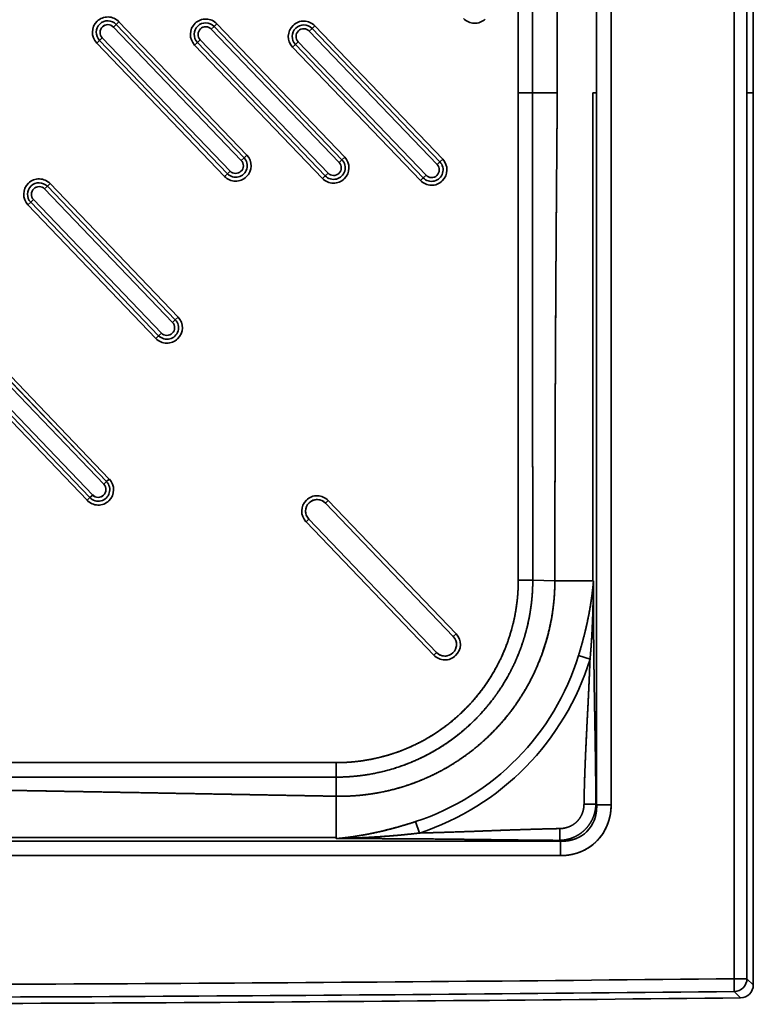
# Model space of a CAD drawing. Extents: x 92 to 1722, y -78 to 1466.
# Tile 8 of 14: x 811 to 1097, y 17 to 401. Entities that reach past the tile are written whole.
import ezdxf

# ---------------------------------------------------------------- set-up
doc = ezdxf.new("R2010")
doc.units = 0
doc.layers.get('0').update_dxf_attribs({"lineweight": 13})

# ---------------------------------------------------------------- blocks, each defined once
blk = doc.blocks.new('BLOCK87')
at = {"color": 7, "lineweight": 35}
for p, q in [((495.13, 795), (495.13, 4.87)), ((495.13, 4.87), (495.13, 795)), ((447.2, 72.53), (447.2, 727.47)), ((447.2, 727.47), (447.2, 72.53)), ((410.97, 350), (410.97, 450)), ((410.97, 450), (410.97, 350)), ((416.61, 350), (416.61, 450)), ((416.61, 450), (416.61, 350)), ((426.23, 350), (426.23, 450)), ((426.23, 450), (426.23, 350)), ((441.56, 450), (441.56, 350)), ((441.56, 350), (441.56, 450)), ((500.13, 450), (500.13, 350)), ((500.13, 350), (500.13, 450)), ((502.62, 450), (502.62, 350)), ((304.12, 324.67), (254.28, 376.64)), ((254.28, 376.64), (304.12, 324.67)), ((255.37, 377.68), (305.2, 325.71)), ((305.2, 325.71), (255.37, 377.68)), ((293.54, 376.88), (343.38, 324.91)), ((343.38, 324.91), (293.54, 376.88)), ((331.72, 376.08), (381.55, 324.11)), ((381.55, 324.11), (331.72, 376.08)), ((303.03, 323.63), (253.2, 375.6)), ((253.2, 375.6), (303.03, 323.63)), ((341.21, 322.83), (291.38, 374.8)), ((291.38, 374.8), (341.21, 322.83)), ((342.29, 323.87), (292.46, 375.84)), ((292.46, 375.84), (342.29, 323.87)), ((379.39, 322.03), (329.55, 374)), ((329.55, 374), (379.39, 322.03)), ((380.47, 323.07), (330.63, 375.04)), ((330.63, 375.04), (380.47, 323.07)), ((296.54, 317.4), (246.7, 369.37)), ((246.7, 369.37), (296.54, 317.4)), ((247.79, 370.41), (297.62, 318.44)), ((297.62, 318.44), (247.79, 370.41)), ((248.87, 371.45), (298.7, 319.48)), ((298.7, 319.48), (248.87, 371.45)), ((334.71, 316.6), (284.88, 368.57)), ((284.88, 368.57), (334.71, 316.6)), ((285.96, 369.61), (335.8, 317.64)), ((335.8, 317.64), (285.96, 369.61)), ((287.04, 370.65), (336.88, 318.68)), ((336.88, 318.68), (287.04, 370.65)), ((324.14, 368.81), (373.97, 316.84)), ((373.97, 316.84), (324.14, 368.81)), ((325.22, 369.85), (375.05, 317.88)), ((375.05, 317.88), (325.22, 369.85)), ((372.89, 315.8), (323.06, 367.77)), ((323.06, 367.77), (372.89, 315.8)), ((440.09, 350), (440.09, 159.91)), ((440.09, 159.91), (440.09, 350)), ((441.56, 350), (441.56, 72.53)), ((441.56, 72.53), (441.56, 350)), ((500.13, 350), (500.13, 4.87)), ((500.13, 4.87), (500.13, 350)), ((502.62, 2.41), (502.62, 350)), ((228.58, 314.58), (278.42, 262.62)), ((278.42, 262.62), (228.58, 314.58)), ((276.25, 260.54), (226.42, 312.51)), ((226.42, 312.51), (276.25, 260.54)), ((277.33, 261.58), (227.5, 313.54)), ((227.5, 313.54), (277.33, 261.58)), ((221, 307.32), (270.84, 255.35)), ((270.84, 255.35), (221, 307.32)), ((222.09, 308.35), (271.92, 256.39)), ((271.92, 256.39), (222.09, 308.35)), ((269.76, 254.31), (219.92, 306.28)), ((219.92, 306.28), (269.76, 254.31)), ((249.47, 197.45), (199.63, 249.41)), ((199.63, 249.41), (249.47, 197.45)), ((250.55, 198.49), (200.72, 250.45)), ((200.72, 250.45), (250.55, 198.49)), ((201.8, 251.49), (251.63, 199.52)), ((251.63, 199.52), (201.8, 251.49)), ((242.97, 191.22), (193.14, 243.18)), ((193.14, 243.18), (242.97, 191.22)), ((194.22, 244.22), (244.06, 192.26)), ((244.06, 192.26), (194.22, 244.22)), ((195.3, 245.26), (245.14, 193.29)), ((245.14, 193.29), (195.3, 245.26)), ((385.69, 138.16), (335.86, 190.12)), ((335.86, 190.12), (385.69, 138.16)), ((336.94, 191.16), (386.77, 139.2)), ((386.77, 139.2), (336.94, 191.16)), ((378.11, 130.89), (328.28, 182.86)), ((328.28, 182.86), (378.11, 130.89)), ((329.36, 183.89), (379.19, 131.93)), ((329.36, 183.89), (379.19, 131.93)), ((379.19, 131.93), (329.36, 183.89)), ((340.09, 89.03), (81.12, 89.03)), ((340.09, 89.03), (81.12, 89.03)), ((81.12, 83.39), (340.09, 83.39)), ((340.09, 83.39), (81.12, 83.39)), ((50, 59.91), (340.09, 59.91)), ((340.09, 59.91), (50, 59.91)), ((50, 58.44), (427.47, 58.44)), ((427.47, 58.44), (50, 58.44)), ((-427.47, 52.8), (427.47, 52.8)), ((427.47, 52.8), (-427.47, 52.8))]:
    blk.add_line(p, q, dxfattribs=at)
at = {"color": 7, "lineweight": 35, "ltscale": 0.0375}
for p, q in [((254.28, 376.64), (253.2, 375.6)), ((254.28, 376.64), (253.2, 375.6)), ((254.28, 376.64), (255.37, 377.68)), ((255.37, 377.68), (254.28, 376.64)), ((292.46, 375.84), (293.54, 376.88)), ((293.54, 376.88), (292.46, 375.84)), ((330.63, 375.04), (331.72, 376.08)), ((331.72, 376.08), (330.63, 375.04)), ((292.46, 375.84), (291.38, 374.8)), ((292.46, 375.84), (291.38, 374.8)), ((330.63, 375.04), (329.55, 374)), ((330.63, 375.04), (329.55, 374)), ((246.7, 369.37), (247.79, 370.41)), ((247.79, 370.41), (246.7, 369.37)), ((248.87, 371.45), (247.79, 370.41)), ((248.87, 371.45), (247.79, 370.41)), ((284.88, 368.57), (285.96, 369.61)), ((285.96, 369.61), (284.88, 368.57)), ((287.04, 370.65), (285.96, 369.61)), ((287.04, 370.65), (285.96, 369.61)), ((323.06, 367.77), (324.14, 368.81)), ((324.14, 368.81), (323.06, 367.77)), ((325.22, 369.85), (324.14, 368.81)), ((325.22, 369.85), (324.14, 368.81)), ((303.03, 323.63), (304.12, 324.67)), ((303.03, 323.63), (304.12, 324.67)), ((305.2, 325.71), (304.12, 324.67)), ((304.12, 324.67), (305.2, 325.71)), ((341.21, 322.83), (342.29, 323.87)), ((341.21, 322.83), (342.29, 323.87)), ((343.38, 324.91), (342.29, 323.87)), ((342.29, 323.87), (343.38, 324.91)), ((379.39, 322.03), (380.47, 323.07)), ((379.39, 322.03), (380.47, 323.07)), ((381.55, 324.11), (380.47, 323.07)), ((380.47, 323.07), (381.55, 324.11)), ((296.54, 317.4), (297.62, 318.44)), ((297.62, 318.44), (296.54, 317.4)), ((297.62, 318.44), (298.7, 319.48)), ((297.62, 318.44), (298.7, 319.48)), ((335.8, 317.64), (336.88, 318.68)), ((335.8, 317.64), (336.88, 318.68)), ((227.5, 313.54), (228.58, 314.58)), ((228.58, 314.58), (227.5, 313.54)), ((334.71, 316.6), (335.8, 317.64)), ((335.8, 317.64), (334.71, 316.6)), ((372.89, 315.8), (373.97, 316.84)), ((373.97, 316.84), (372.89, 315.8)), ((373.97, 316.84), (375.05, 317.88)), ((373.97, 316.84), (375.05, 317.88)), ((227.5, 313.54), (226.42, 312.51)), ((227.5, 313.54), (226.42, 312.51)), ((219.92, 306.28), (221, 307.32)), ((221, 307.32), (219.92, 306.28)), ((222.09, 308.35), (221, 307.32)), ((222.09, 308.35), (221, 307.32)), ((276.25, 260.54), (277.33, 261.58)), ((276.25, 260.54), (277.33, 261.58)), ((278.42, 262.62), (277.33, 261.58)), ((277.33, 261.58), (278.42, 262.62)), ((269.76, 254.31), (270.84, 255.35)), ((270.84, 255.35), (269.76, 254.31)), ((270.84, 255.35), (271.92, 256.39)), ((270.84, 255.35), (271.92, 256.39)), ((251.63, 199.52), (250.55, 198.49)), ((250.55, 198.49), (251.63, 199.52)), ((249.47, 197.45), (250.55, 198.49)), ((249.47, 197.45), (250.55, 198.49)), ((242.97, 191.22), (244.06, 192.26)), ((244.06, 192.26), (242.97, 191.22)), ((244.06, 192.26), (245.14, 193.29)), ((244.06, 192.26), (245.14, 193.29)), ((335.86, 190.12), (336.94, 191.16)), ((336.94, 191.16), (335.86, 190.12)), ((328.28, 182.86), (329.36, 183.89)), ((329.36, 183.89), (328.28, 182.86)), ((386.77, 139.2), (385.69, 138.16)), ((385.69, 138.16), (386.77, 139.2)), ((378.11, 130.89), (379.19, 131.93)), ((379.19, 131.93), (378.11, 130.89))]:
    blk.add_line(p, q, dxfattribs=at)
at = {"color": 7, "lineweight": 35, "ltscale": 0.140954}
for p, q in [((416.61, 350), (410.97, 350)), ((416.61, 350), (410.97, 350)), ((340.09, 83.39), (340.09, 89.03)), ((340.09, 83.39), (340.09, 89.03)), ((441.56, 72.53), (447.2, 72.53)), ((441.56, 72.53), (447.2, 72.53)), ((427.47, 52.8), (427.47, 58.44)), ((427.47, 58.44), (427.47, 52.8))]:
    blk.add_line(p, q, dxfattribs=at)
at = {"color": 7, "lineweight": 35, "ltscale": 0.240528}
for p, q in [((426.23, 350), (416.61, 350)), ((416.61, 350), (426.23, 350))]:
    blk.add_line(p, q, dxfattribs=at)
at = {"color": 7, "lineweight": 35, "ltscale": 0.036871}
for p, q in [((441.56, 350), (440.09, 350)), ((440.09, 350), (441.56, 350))]:
    blk.add_line(p, q, dxfattribs=at)
at = {"color": 7, "lineweight": 35, "ltscale": 0.062277}
blk.add_line((502.62, 350), (500.13, 350), dxfattribs=at)
blk.add_line((502.62, 350), (500.13, 350), dxfattribs=at)
at = {"color": 7, "lineweight": 35, "ltscale": 0.000528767}
blk.add_line((329.35, 183.91), (329.36, 183.89), dxfattribs=at)
at = {"color": 7, "lineweight": 35, "ltscale": 0.141042}
blk.add_line((416.66, 160.14), (411.02, 160.13), dxfattribs=at)
blk.add_line((416.66, 160.14), (411.02, 160.13), dxfattribs=at)
at = {"color": 7, "lineweight": 35, "ltscale": 0.215272}
blk.add_line((416.66, 160.14), (425.27, 159.91), dxfattribs=at)
blk.add_line((416.66, 160.14), (425.27, 159.91), dxfattribs=at)
at = {"color": 7, "lineweight": 35, "ltscale": 0.370471}
for p, q in [((440.09, 159.91), (425.27, 159.91)), ((425.27, 159.91), (440.09, 159.91))]:
    blk.add_line(p, q, dxfattribs=at)
at = {"color": 7, "lineweight": 35, "ltscale": 0.005987}
for p, q in [((440.33, 159.91), (440.09, 159.91)), ((440.09, 159.91), (440.33, 159.91))]:
    blk.add_line(p, q, dxfattribs=at)
at = {"color": 7, "lineweight": 35, "ltscale": 0.000506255}
blk.add_line((379.19, 131.93), (379.21, 131.91), dxfattribs=at)
at = {"color": 7, "lineweight": 35, "ltscale": 0.117461}
for p, q in [((438.97, 129.33), (434.48, 130.71)), ((438.97, 129.33), (434.48, 130.71)), ((372.48, 61.61), (371.01, 66.07)), ((372.48, 61.61), (371.01, 66.07))]:
    blk.add_line(p, q, dxfattribs=at)
at = {"color": 7, "lineweight": 35, "ltscale": 0.186301}
blk.add_line((340.09, 83.39), (340.09, 75.94), dxfattribs=at)
blk.add_line((340.09, 83.39), (340.09, 75.94), dxfattribs=at)
at = {"color": 7, "lineweight": 35, "ltscale": 0.400604}
blk.add_line((340.09, 75.94), (340.09, 59.91), dxfattribs=at)
blk.add_line((340.09, 75.94), (340.09, 59.91), dxfattribs=at)
at = {"color": 7, "lineweight": 35, "ltscale": 0.115957}
blk.add_line((441.27, 72.83), (436.63, 72.83), dxfattribs=at)
blk.add_line((441.27, 72.83), (436.63, 72.83), dxfattribs=at)
at = {"color": 7, "lineweight": 35, "ltscale": 0.010351}
blk.add_line((441.27, 72.83), (441.56, 72.53), dxfattribs=at)
blk.add_line((441.27, 72.83), (441.56, 72.53), dxfattribs=at)
at = {"color": 7, "lineweight": 35, "ltscale": 0.114678}
blk.add_line((427.16, 58.74), (427.16, 63.33), dxfattribs=at)
blk.add_line((427.16, 58.74), (427.16, 63.33), dxfattribs=at)
at = {"color": 7, "lineweight": 35, "ltscale": 0.011974}
for p, q in [((340.09, 59.43), (340.09, 59.91)), ((340.09, 59.91), (340.09, 59.43))]:
    blk.add_line(p, q, dxfattribs=at)
at = {"color": 7, "lineweight": 35, "ltscale": 0.010812}
for p, q in [((427.16, 58.74), (427.47, 58.44)), ((427.47, 58.44), (427.16, 58.74))]:
    blk.add_line(p, q, dxfattribs=at)
at = {"color": 7, "lineweight": 35, "ltscale": 0.124957}
for q in [(500.13, 4.87), (500.13, 4.87), (495.19, -0.13)]:
    blk.add_line((495.13, 4.87), q, dxfattribs=at)
at = {"color": 7, "lineweight": 35, "ltscale": 0.124958}
blk.add_line((495.19, -0.13), (495.13, 4.87), dxfattribs=at)
at = {"color": 7, "lineweight": 35, "ltscale": 0.087581}
blk.add_line((502.62, 2.41), (500.13, 4.87), dxfattribs=at)
blk.add_line((502.62, 2.41), (500.13, 4.87), dxfattribs=at)
at = {"color": 7, "lineweight": 35, "ltscale": 0.087587}
for p, q in [((495.19, -0.13), (497.68, -2.59)), ((497.68, -2.59), (495.19, -0.13))]:
    blk.add_line(p, q, dxfattribs=at)
at = {"color": 7, "lineweight": 35}
for centre, radius, start, end in [((251.03, 373.52), 6, 133.8, 223.8), ((251.03, 373.52), 6, 133.8, 223.8), ((251.03, 373.52), 4.5, 43.8, 223.8), ((251.03, 373.52), 4.5, 43.8, 223.8), ((251.03, 373.52), 6, 43.8, 133.8), ((251.03, 373.52), 6, 43.8, 133.8), ((251.03, 373.52), 3, 43.8, 133.8), ((251.03, 373.52), 3, 43.8037, 133.7964), ((289.21, 372.72), 6, 133.8, 223.8), ((289.21, 372.72), 6, 133.8, 223.8), ((289.21, 372.72), 4.5, 43.8, 223.8), ((289.21, 372.72), 4.5, 43.8, 223.8), ((289.21, 372.72), 6, 43.8, 133.8), ((289.21, 372.72), 6, 43.8, 133.8), ((327.39, 371.92), 6, 133.8, 223.8), ((327.39, 371.92), 6, 133.8, 223.8), ((327.39, 371.92), 4.5, 43.8, 223.8), ((327.39, 371.92), 4.5, 43.8, 223.8), ((327.39, 371.92), 6, 43.8, 133.8), ((327.39, 371.92), 6, 43.8, 133.8), ((394, 383.05), 6, 223.8, 313.8), ((394, 383.05), 6, 223.8, 313.8), ((251.03, 373.52), 3, 133.8, 223.8), ((251.04, 373.52), 3, 133.8036, 223.7964), ((289.21, 372.72), 3, 133.8, 223.8), ((289.21, 372.72), 3, 133.8037, 223.7964), ((289.21, 372.72), 3, 43.8, 133.8), ((289.21, 372.72), 3, 43.8036, 133.7964), ((327.39, 371.92), 3, 133.8, 223.8), ((327.39, 371.92), 3, 133.8037, 223.7964), ((327.39, 371.92), 3, 43.8, 133.8), ((327.39, 371.92), 3, 43.8037, 133.7964), ((300.87, 321.56), 4.5, 223.8, 43.8), ((300.87, 321.56), 4.5, 223.8, 43.8), ((300.87, 321.56), 3, 313.8, 43.8), ((300.87, 321.56), 3, 313.8036, 43.7964), ((300.87, 321.56), 6, 313.8, 43.8), ((300.87, 321.56), 6, 313.8, 403.8), ((339.04, 320.76), 4.5, 223.8, 43.8), ((339.04, 320.76), 4.5, 223.8, 43.8), ((339.04, 320.76), 3, 313.8, 43.8), ((339.04, 320.76), 3, 313.8036, 43.7964), ((339.04, 320.76), 6, 313.8, 43.8), ((339.04, 320.76), 6, 313.8, 403.8), ((377.22, 319.96), 4.5, 223.8, 43.8), ((377.22, 319.96), 4.5, 223.8, 43.8), ((377.22, 319.96), 6, 313.8, 43.8), ((377.22, 319.96), 6, 313.8, 403.8), ((300.87, 321.56), 3, 223.8, 313.8), ((300.87, 321.56), 3, 223.8037, 313.7964), ((339.04, 320.76), 3, 223.8, 313.8), ((339.04, 320.76), 3, 223.8036, 313.7964), ((377.22, 319.96), 3, 313.8, 43.8), ((377.22, 319.96), 3, 313.8036, 43.7964), ((224.25, 310.43), 6, 133.8, 223.8), ((224.25, 310.43), 6, 133.8, 223.8), ((224.25, 310.43), 4.5, 43.8, 223.8), ((224.25, 310.43), 4.5, 43.8, 223.8), ((224.25, 310.43), 6, 43.8, 133.8), ((224.25, 310.43), 6, 43.8, 133.8), ((300.87, 321.56), 6, 223.8, 313.8), ((300.87, 321.56), 6, 223.8, 313.8), ((339.04, 320.76), 6, 223.8, 313.8), ((339.04, 320.76), 6, 223.8, 313.8), ((377.22, 319.96), 6, 223.8, 313.8), ((377.22, 319.96), 6, 223.8, 313.8), ((377.22, 319.96), 3, 223.8, 313.8), ((377.22, 319.96), 3, 223.8036, 313.7964), ((224.25, 310.43), 3, 133.8, 223.8), ((224.25, 310.43), 3, 133.8036, 223.7964), ((224.25, 310.43), 3, 43.8, 133.8), ((224.25, 310.43), 3, 43.8036, 133.7964), ((274.09, 258.46), 4.5, 223.8, 43.8), ((274.09, 258.46), 4.5, 223.8, 43.8), ((274.09, 258.46), 6, 313.8, 43.8), ((274.09, 258.46), 6, 313.8, 403.8), ((274.09, 258.46), 3, 313.8, 43.8), ((274.09, 258.46), 3, 313.8037, 43.7964), ((274.09, 258.46), 6, 223.8, 313.8), ((274.09, 258.46), 6, 223.8, 313.8), ((274.09, 258.46), 3, 223.8, 313.8), ((274.09, 258.46), 3, 223.8036, 313.7964), ((247.3, 195.37), 6, 313.8, 43.8), ((247.3, 195.37), 6, 313.8, 403.8), ((247.3, 195.37), 4.5, 223.8, 43.8), ((247.3, 195.37), 4.5, 223.8, 43.8), ((247.3, 195.37), 3, 313.8, 43.8), ((247.3, 195.37), 3, 313.8036, 43.7964), ((247.3, 195.37), 3, 223.8, 313.8), ((247.3, 195.37), 3, 223.8036, 313.7964), ((332.61, 187.01), 6, 43.8, 133.8), ((332.61, 187.01), 6, 43.8, 133.8), ((247.3, 195.37), 6, 223.8, 313.8), ((247.3, 195.37), 6, 223.8, 313.8), ((332.61, 187.01), 6, 133.8, 223.8), ((332.61, 187.01), 6, 133.8, 223.8), ((332.61, 187.01), 4.5, 133.8, 223.8), ((332.61, 187.01), 4.5, 133.8037, 223.7964), ((332.61, 187.01), 4.5, 165.1232, 192.3932), ((332.61, 187.01), 4.5, 43.8, 133.8), ((332.61, 187.01), 4.5, 43.8037, 133.7964), ((332.61, 187.01), 4.5, 75.2582, 102.2529), ((382.44, 135.04), 4.5, 313.8, 403.8), ((382.44, 135.04), 4.5, 313.8037, 43.7964), ((382.44, 135.04), 6, 313.8, 43.8), ((382.44, 135.04), 6, 313.8, 403.8), ((382.44, 135.04), 4.5, 345.2195, 12.226), ((340.09, 159.91), 98.81, 288.2399, 342.8106), ((340.09, 159.91), 98.81, 288.24, 342.8106), ((382.44, 135.04), 6, 223.8, 313.8), ((382.44, 135.04), 6, 223.8, 313.8), ((382.44, 135.04), 4.5, 223.8, 313.8), ((382.44, 135.04), 4.5, 223.8037, 313.7964), ((382.44, 135.04), 4.5, 255.0963, 282.357), ((340.09, 159.91), 103.51, 288.24, 342.8105), ((340.09, 159.91), 103.51, 288.2399, 342.8107), ((50, 39627.2), 39624.83, 270, 270.643651), ((50, 39627.29), 39624.92, 270.000001, 270.64365), ((495.13, 4.88), 5, 270.6914, 359.9525), ((495.13, 4.88), 5, 270.6911, 359.9525), ((497.62, 2.41), 5, 270.6386, 0.0086), ((50, 39627.34), 39629.96, 270.000001, 270.64365), ((50, 39627.3), 39629.92, 270.000001, 270.64365), ((50, 39627.36), 39632.48, 270.000001, 270.647211)]:
    blk.add_arc(centre, radius, start, end, dxfattribs=at)
for major_axis, ratio, start_param, end_param in [((12.93, -12.93), 0.820392, 5.556412, 7.009958), ((16.7, -16.7), 0.889125, 5.556411, 7.009956)]:
    blk.add_ellipse((424.85, 75.15), major_axis=major_axis, ratio=ratio, start_param=start_param, end_param=end_param, dxfattribs=at)
for points, knots in [([(410.97, 350), (410.97, 331.7), (410.97, 313.39), (410.97, 295.09), (410.97, 276.5), (410.97, 257.91), (410.97, 257.63), (410.97, 257.07), (410.97, 256.5), (410.97, 256.22), (410.97, 255.02), (410.97, 253.83), (410.97, 252.93), (410.97, 250.91), (410.97, 248.9), (410.97, 247.8), (410.97, 246.27), (410.97, 244.72), (410.97, 244.38), (410.97, 240.08), (410.97, 235.77), (410.97, 231.87), (410.97, 227.71), (410.98, 223.55), (410.98, 223.34), (410.98, 222.61), (410.98, 221.9), (410.98, 221.46), (410.98, 220.63), (410.98, 219.81), (410.98, 219.42), (410.98, 218.72), (410.98, 218.01), (410.98, 217.74), (410.98, 212.67), (410.98, 207.6), (410.98, 203), (410.99, 196.59), (410.99, 190.16), (410.99, 188.27), (410.99, 186.5), (410.99, 184.74), (410.99, 184.67), (410.99, 184.51), (410.99, 184.35), (410.99, 184.27), (410.99, 183.96), (410.99, 183.64), (410.99, 183.39), (410.99, 182.99), (411, 182.6), (411, 182.45), (411, 182.25), (411, 182.06), (411, 182.01), (411, 181.91), (411, 181.81), (411, 181.76), (411, 181.61), (411, 181.46), (411, 181.36), (411, 177.38), (411.01, 173.38), (411.02, 169.22), (411.02, 165.04), (411.02, 160.91), (411.02, 160.7), (411.02, 160.42), (411.02, 160.13)], [0, 0, 0, 0, 0, 0, 129.358479, 129.358479, 129.358479, 131.348651, 131.348651, 131.348651, 133.338822, 133.338822, 133.338822, 139.848414, 139.848414, 139.848414, 147.98124, 147.98124, 147.98124, 150.815025, 150.815025, 150.815025, 178.388296, 178.388296, 178.388296, 180.221511, 180.221511, 180.221511, 183.56183, 183.56183, 183.56183, 186.425448, 186.425448, 186.425448, 188.6872, 188.6872, 188.6872, 222.233607, 222.233607, 222.233607, 234.171141, 234.171141, 234.171141, 234.713506, 234.713506, 234.713506, 235.239239, 235.239239, 235.239239, 236.700317, 236.700317, 236.700317, 237.677765, 237.677765, 237.677765, 238.028813, 238.028813, 238.028813, 238.379862, 238.379862, 238.379862, 239.08195, 239.08195, 239.08195, 266.437746, 266.437746, 266.437746, 268.458927, 268.458927, 268.458927, 268.458927, 268.458927, 268.458927]), ([(410.97, 350), (410.97, 331.62), (410.97, 313.24), (410.97, 294.85), (410.97, 276.25), (410.97, 257.64), (410.97, 257.42), (410.97, 256.09), (410.97, 254.76), (410.97, 253.67), (410.97, 251.72), (410.97, 249.79), (410.97, 248.92), (410.97, 247.16), (410.97, 245.36), (410.97, 244.62), (410.97, 240.11), (410.97, 235.59), (410.97, 232), (410.97, 228.24), (410.98, 224.47), (410.98, 224.08), (410.98, 223.68), (410.98, 223.28), (410.98, 223.06), (410.98, 222.4), (410.98, 221.76), (410.98, 221.34), (410.98, 220.51), (410.98, 219.67), (410.98, 219.26), (410.98, 218.61), (410.98, 217.95), (410.98, 217.73), (410.98, 217.29), (410.98, 216.84), (410.98, 216.62), (410.98, 214.63), (410.98, 212.64), (410.98, 210.87), (410.98, 205.52), (410.98, 200.18), (410.99, 196.7), (410.99, 192.19), (410.99, 187.68), (410.99, 186.76), (410.99, 185.61), (410.99, 184.45), (410.99, 184.24), (410.99, 183.72), (410.99, 183.18), (410.99, 182.89), (411, 182.38), (411, 181.92), (411, 181.69), (411, 181.24), (411, 180.78), (411, 180.55), (411, 176.59), (411.01, 172.62), (411.02, 168.88), (411.02, 164.88), (411.02, 160.93), (411.02, 160.66), (411.02, 160.4), (411.02, 160.13)], [0, 0, 0, 0, 0, 0, 129.908147, 129.908147, 129.908147, 131.475068, 131.475068, 131.475068, 139.309535, 139.309535, 139.309535, 145.577362, 145.577362, 145.577362, 152.106452, 152.106452, 152.106452, 177.463945, 177.463945, 177.463945, 178.731944, 178.731944, 178.731944, 180.297348, 180.297348, 180.297348, 183.435783, 183.435783, 183.435783, 186.573526, 186.573526, 186.573526, 188.138906, 188.138906, 188.138906, 189.704286, 189.704286, 189.704286, 202.224853, 202.224853, 202.224853, 227.649647, 227.649647, 227.649647, 234.11638, 234.11638, 234.11638, 235.805287, 235.805287, 235.805287, 237.398185, 237.398185, 237.398185, 239.01706, 239.01706, 239.01706, 240.635934, 240.635934, 240.635934, 266.866357, 266.866357, 266.866357, 268.759899, 268.759899, 268.759899, 268.759899, 268.759899, 268.759899]), ([(416.66, 160.14), (416.66, 160.85), (416.66, 161.57), (416.66, 162.29), (416.66, 164.09), (416.66, 165.91), (416.66, 167), (416.65, 170.61), (416.65, 174.22), (416.64, 176.87), (416.64, 179.42), (416.64, 181.97), (416.64, 182.02), (416.64, 182.25), (416.64, 182.49), (416.64, 182.69), (416.63, 183.11), (416.63, 183.55), (416.63, 183.8), (416.63, 184.12), (416.63, 184.43), (416.63, 184.51), (416.63, 184.63), (416.63, 184.75), (416.63, 184.79), (416.63, 186.72), (416.63, 188.64), (416.63, 190.02), (416.63, 196.44), (416.62, 202.83), (416.62, 207.27), (416.62, 212.05), (416.62, 216.83), (416.62, 217.08), (416.62, 217.58), (416.62, 218.08), (416.62, 218.33), (416.61, 219.09), (416.61, 219.83), (416.61, 220.3), (416.61, 221.27), (416.61, 222.26), (416.61, 222.76), (416.61, 223.4), (416.61, 224.05), (416.61, 224.18), (416.61, 227.98), (416.61, 231.79), (416.61, 235.46), (416.61, 239.35), (416.61, 243.25), (416.61, 243.48), (416.61, 243.94), (416.61, 244.39), (416.61, 244.62), (416.61, 245.66), (416.61, 246.69), (416.61, 247.49), (416.61, 249.75), (416.61, 251.98), (416.61, 253.39), (416.61, 255.25), (416.61, 257.13), (416.61, 257.62), (416.61, 276.32), (416.61, 295.02), (416.61, 313.35), (416.61, 331.68), (416.61, 350)], [0, 0, 0, 0, 0, 0, 5.116885, 5.116885, 5.116885, 12.792413, 12.792413, 12.792413, 30.37101, 30.37101, 30.37101, 30.766004, 30.766004, 30.766004, 31.976858, 31.976858, 31.976858, 33.427022, 33.427022, 33.427022, 33.976358, 33.976358, 33.976358, 34.251027, 34.251027, 34.251027, 47.59681, 47.59681, 47.59681, 79.635117, 79.635117, 79.635117, 81.404395, 81.404395, 81.404395, 83.173672, 83.173672, 83.173672, 86.876503, 86.876503, 86.876503, 90.478743, 90.478743, 90.478743, 91.434891, 91.434891, 91.434891, 117.358327, 117.358327, 117.358327, 118.971009, 118.971009, 118.971009, 120.58369, 120.58369, 120.58369, 126.318083, 126.318083, 126.318083, 136.917148, 136.917148, 136.917148, 139.563772, 139.563772, 139.563772, 269.063711, 269.063711, 269.063711, 269.063711, 269.063711, 269.063711]), ([(416.61, 350), (416.61, 331.7), (416.61, 313.39), (416.61, 295.09), (416.61, 276.5), (416.61, 257.91), (416.61, 257.63), (416.61, 257.07), (416.61, 256.5), (416.61, 256.22), (416.61, 255.02), (416.61, 253.83), (416.61, 252.93), (416.61, 250.91), (416.61, 248.9), (416.61, 247.8), (416.61, 246.27), (416.61, 244.72), (416.61, 244.38), (416.61, 240.08), (416.61, 235.77), (416.61, 231.87), (416.61, 227.71), (416.61, 223.55), (416.61, 223.33), (416.61, 222.61), (416.61, 221.9), (416.61, 221.46), (416.61, 220.64), (416.61, 219.81), (416.61, 219.43), (416.61, 218.73), (416.62, 218.01), (416.62, 217.74), (416.62, 217.11), (416.62, 216.48), (416.62, 216.17), (416.62, 211.41), (416.62, 206.67), (416.62, 202.35), (416.63, 196.28), (416.63, 190.19), (416.63, 188.34), (416.63, 186.64), (416.63, 184.95), (416.63, 184.91), (416.63, 184.66), (416.63, 184.42), (416.63, 184.18), (416.63, 183.79), (416.63, 183.4), (416.63, 183.23), (416.63, 182.91), (416.64, 182.59), (416.64, 182.44), (416.64, 182.24), (416.64, 182.05), (416.64, 182), (416.64, 179.41), (416.64, 176.83), (416.65, 174.16), (416.66, 170.09), (416.66, 166.03), (416.66, 164.52), (416.66, 162.72), (416.66, 160.93), (416.66, 160.74), (416.66, 160.44), (416.66, 160.14)], [0, 0, 0, 0, 0, 0, 129.35858, 129.35858, 129.35858, 131.348746, 131.348746, 131.348746, 133.338912, 133.338912, 133.338912, 139.84724, 139.84724, 139.84724, 147.980921, 147.980921, 147.980921, 150.816416, 150.816416, 150.816416, 178.396792, 178.396792, 178.396792, 180.229137, 180.229137, 180.229137, 183.552582, 183.552582, 183.552582, 186.413787, 186.413787, 186.413787, 188.679654, 188.679654, 188.679654, 190.875889, 190.875889, 190.875889, 222.282636, 222.282636, 222.282636, 233.939735, 233.939735, 233.939735, 234.234806, 234.234806, 234.234806, 235.667623, 235.667623, 235.667623, 236.660793, 236.660793, 236.660793, 237.648133, 237.648133, 237.648133, 237.997957, 237.997957, 237.997957, 255.875691, 255.875691, 255.875691, 266.435073, 266.435073, 266.435073, 268.594799, 268.594799, 268.594799, 268.594799, 268.594799, 268.594799]), ([(425.27, 159.91), (425.28, 180.12), (425.31, 200.31), (425.38, 220.44), (425.54, 258.84), (425.79, 296.6), (425.92, 314.57), (426.07, 332.37), (426.23, 350)], [0, 0, 0, 0, 0, 0, 139.681203, 139.681203, 139.681203, 268.86619, 268.86619, 268.86619, 268.86619, 268.86619, 268.86619]), ([(426.23, 350), (426.06, 331.05), (425.9, 312.09), (425.76, 293.13), (425.62, 270.34), (425.51, 247.55), (425.49, 243.93), (425.46, 238.2), (425.44, 232.47), (425.43, 230.58), (425.42, 226.79), (425.4, 223), (425.39, 221.1), (425.36, 212.47), (425.34, 203.85), (425.32, 197.15), (425.31, 190.01), (425.29, 182.87), (425.29, 182.44), (425.29, 179.06), (425.28, 175.66), (425.28, 172.49), (425.27, 168.12), (425.27, 163.8), (425.27, 162.5), (425.27, 161.21), (425.27, 159.91)], [0, 0, 0, 0, 0, 0, 134.134236, 134.134236, 134.134236, 161.269175, 161.269175, 161.269175, 174.682373, 174.682373, 174.682373, 188.095572, 188.095572, 188.095572, 235.734414, 235.734414, 235.734414, 238.711393, 238.711393, 238.711393, 259.69494, 259.69494, 259.69494, 268.77902, 268.77902, 268.77902, 268.77902, 268.77902, 268.77902]), ([(340.09, 83.39), (341.8, 83.39), (343.51, 83.44), (345.22, 83.53), (348.35, 83.79), (351.46, 84.22), (352.87, 84.44), (360.75, 85.89), (368.41, 88.36), (374.46, 91.06), (383.4, 96.28), (391.31, 102.88), (394.02, 105.43), (398.14, 109.82), (401.81, 114.58), (403.14, 116.45), (405.97, 120.75), (408.43, 125.27), (409.67, 127.84), (411.47, 132.05), (412.94, 136.37), (413.45, 138.01), (414.69, 142.42), (415.61, 146.91), (416.04, 149.74), (416.45, 153.52), (416.62, 157.33), (416.65, 158.27), (416.66, 159.2), (416.66, 160.14)], [0, 0, 0, 0, 0, 0, 11.922368, 11.922368, 11.922368, 21.893826, 21.893826, 21.893826, 67.765069, 67.765069, 67.765069, 93.759256, 93.759256, 93.759256, 109.767541, 109.767541, 109.767541, 129.714378, 129.714378, 129.714378, 141.737377, 141.737377, 141.737377, 161.864085, 161.864085, 161.864085, 168.347862, 168.347862, 168.347862, 168.347862, 168.347862, 168.347862]), ([(416.66, 160.14), (416.66, 157.56), (416.56, 155), (416.35, 152.46), (415.75, 147.65), (414.77, 142.92), (414.23, 140.69), (413.13, 136.82), (411.78, 133.03), (411.16, 131.43), (409.72, 128), (408.07, 124.67), (407.13, 122.9), (404.98, 119.19), (402.58, 115.64), (401.23, 113.8), (397.68, 109.31), (393.72, 105.17), (391.21, 102.81), (383.31, 96.2), (374.36, 90.97), (368.04, 88.18), (360.35, 85.77), (352.46, 84.38), (351.33, 84.21), (348.41, 83.81), (345.48, 83.55), (343.69, 83.44), (341.89, 83.39), (340.09, 83.39)], [0, 0, 0, 0, 0, 0, 17.780818, 17.780818, 17.780818, 33.832164, 33.832164, 33.832164, 45.831532, 45.831532, 45.831532, 59.742051, 59.742051, 59.742051, 75.667371, 75.667371, 75.667371, 99.589415, 99.589415, 99.589415, 147.286204, 147.286204, 147.286204, 155.233255, 155.233255, 155.233255, 167.725774, 167.725774, 167.725774, 167.725774, 167.725774, 167.725774]), ([(411.02, 160.13), (411.02, 157.66), (410.92, 155.2), (410.71, 152.77), (410.18, 148.7), (409.37, 144.69), (408.99, 143.08), (408.15, 139.87), (407.12, 136.72), (406.56, 135.16), (404.75, 130.54), (402.53, 126.1), (400.89, 123.23), (397.43, 117.92), (393.4, 113.04), (391.34, 110.8), (387.99, 107.52), (384.38, 104.53), (383.08, 103.52), (377.32, 99.28), (371.04, 95.78), (365.97, 93.57), (359.39, 91.44), (352.63, 90.13), (351.27, 89.89), (348.23, 89.45), (345.17, 89.18), (343.48, 89.08), (341.78, 89.03), (340.09, 89.03)], [0, 0, 0, 0, 0, 0, 17.72781, 17.72781, 17.72781, 29.762826, 29.762826, 29.762826, 41.795708, 41.795708, 41.795708, 65.669419, 65.669419, 65.669419, 87.608162, 87.608162, 87.608162, 99.561799, 99.561799, 99.561799, 139.312723, 139.312723, 139.312723, 149.250443, 149.250443, 149.250443, 161.491748, 161.491748, 161.491748, 161.491748, 161.491748, 161.491748]), ([(411.02, 160.13), (411.02, 157.63), (410.91, 155.15), (410.7, 152.69), (410.06, 147.79), (409, 142.95), (408.36, 140.54), (406.63, 135.03), (404.36, 129.7), (402.88, 126.75), (399.18, 120.3), (394.66, 114.39), (391.92, 111.29), (386.29, 105.8), (379.97, 101.13), (376.84, 99.12), (369.96, 95.33), (362.63, 92.51), (358.66, 91.32), (352.57, 89.95), (346.38, 89.26), (344.29, 89.1), (342.19, 89.03), (340.09, 89.03)], [0, 0, 0, 0, 0, 0, 17.515442, 17.515442, 17.515442, 35.166737, 35.166737, 35.166737, 58.492493, 58.492493, 58.492493, 87.724499, 87.724499, 87.724499, 113.969221, 113.969221, 113.969221, 143.110899, 143.110899, 143.110899, 157.924209, 157.924209, 157.924209, 157.924209, 157.924209, 157.924209]), ([(340.09, 75.94), (347.71, 75.82), (355.39, 76.57), (363.03, 78.21), (376.5, 82.8), (389.01, 90.33), (394.31, 94.26), (403.95, 103.02), (411.92, 113.78), (415.33, 119.46), (420.6, 130.6), (423.78, 142.71), (424.77, 148.39), (425.27, 154.15), (425.27, 159.91)], [0, 0, 0, 0, 0, 0, 64.304241, 64.304241, 64.304241, 115.724882, 115.724882, 115.724882, 164.41783, 164.41783, 164.41783, 205.391808, 205.391808, 205.391808, 205.391808, 205.391808, 205.391808]), ([(425.27, 159.91), (425.27, 154.53), (424.83, 149.17), (423.98, 143.83), (422.4, 137.39), (420.2, 131.14), (419.78, 130.02), (417.81, 125), (415.44, 120.15), (413.36, 116.49), (408.43, 108.96), (402.54, 102.15), (399.15, 98.75), (393.71, 94.02), (387.81, 89.91), (385.79, 88.62), (379.11, 84.63), (371.98, 81.44), (366.89, 79.64), (360.51, 77.94), (354.01, 76.87), (352.83, 76.7), (349.58, 76.29), (346.32, 76.03), (344.24, 75.94), (342.17, 75.9), (340.09, 75.94)], [0, 0, 0, 0, 0, 0, 36.092172, 36.092172, 36.092172, 44.070508, 44.070508, 44.070508, 72.000115, 72.000115, 72.000115, 103.930199, 103.930199, 103.930199, 119.889936, 119.889936, 119.889936, 155.78164, 155.78164, 155.78164, 163.756376, 163.756376, 163.756376, 177.60565, 177.60565, 177.60565, 177.60565, 177.60565, 177.60565]), ([(440.33, 159.91), (440.28, 159.33), (440.23, 158.74), (440.17, 158.16), (440.05, 157), (439.92, 155.85), (439.85, 155.29), (439.74, 154.41), (439.62, 153.53), (439.58, 153.24), (438.91, 148.5), (438.02, 143.79), (437, 139.39), (435.81, 135.03), (434.48, 130.71)], [0, 0, 0, 0, 0, 0, 4.211713, 4.211713, 4.211713, 8.417953, 8.417953, 8.417953, 10.53516, 10.53516, 10.53516, 42.456387, 42.456387, 42.456387, 42.456387, 42.456387, 42.456387]), ([(434.48, 130.71), (435.19, 133.02), (435.86, 135.34), (436.49, 137.67), (437.5, 141.76), (438.36, 145.88), (438.7, 147.64), (439.05, 149.7), (439.37, 151.77), (439.41, 152.07), (439.5, 152.66), (439.58, 153.25), (439.63, 153.54), (439.75, 154.43), (439.86, 155.31), (439.93, 155.89), (440.02, 156.75), (440.11, 157.61), (440.15, 157.92), (440.2, 158.48), (440.25, 159.05), (440.28, 159.34), (440.3, 159.62), (440.33, 159.91)], [0, 0, 0, 0, 0, 0, 17.0823, 17.0823, 17.0823, 29.857972, 29.857972, 29.857972, 31.982263, 31.982263, 31.982263, 34.106553, 34.106553, 34.106553, 38.362622, 38.362622, 38.362622, 40.38089, 40.38089, 40.38089, 42.450954, 42.450954, 42.450954, 42.450954, 42.450954, 42.450954]), ([(438.97, 129.33), (439.21, 131.76), (439.42, 134.2), (439.58, 136.64), (439.82, 140.93), (439.99, 145.23), (440.05, 147.07), (440.11, 149.22), (440.17, 151.38), (440.17, 151.69), (440.19, 152.3), (440.2, 152.92), (440.21, 153.23), (440.23, 154.15), (440.25, 155.08), (440.26, 155.68), (440.28, 156.58), (440.29, 157.47), (440.3, 157.83), (440.31, 158.42), (440.32, 159), (440.32, 159.31), (440.32, 159.61), (440.33, 159.91)], [0, 0, 0, 0, 0, 0, 17.221237, 17.221237, 17.221237, 30.1643, 30.1643, 30.1643, 32.323754, 32.323754, 32.323754, 34.483208, 34.483208, 34.483208, 38.818449, 38.818449, 38.818449, 40.838981, 40.838981, 40.838981, 42.966454, 42.966454, 42.966454, 42.966454, 42.966454, 42.966454]), ([(438.97, 129.33), (439.33, 132.98), (439.61, 136.64), (439.8, 140.33), (439.99, 144.93), (440.12, 149.53), (440.14, 150.45), (440.17, 151.66), (440.2, 152.86), (440.21, 153.28), (440.23, 154.18), (440.25, 155.08), (440.26, 155.69), (440.28, 156.9), (440.3, 158.1), (440.31, 158.7), (440.32, 159.3), (440.33, 159.91)], [0, 0, 0, 0, 0, 0, 25.610714, 25.610714, 25.610714, 32.032835, 32.032835, 32.032835, 33.971686, 33.971686, 33.971686, 38.259731, 38.259731, 38.259731, 42.490709, 42.490709, 42.490709, 42.490709, 42.490709, 42.490709]), ([(441.27, 72.83), (441.26, 74.39), (441.25, 75.95), (441.24, 77.56), (441.18, 84.09), (441.09, 90.75), (441.01, 95.69), (440.77, 110.01), (440.51, 124.56), (440.38, 133.93), (440.34, 143.82), (440.33, 153.73), (440.33, 154.21), (440.33, 155.64), (440.33, 157.05), (440.33, 157.95), (440.33, 158.93), (440.33, 159.91)], [0, 0, 0, 0, 0, 0, 11.677269, 11.677269, 11.677269, 48.056951, 48.056951, 48.056951, 113.54099, 113.54099, 113.54099, 116.660038, 116.660038, 116.660038, 123.490699, 123.490699, 123.490699, 123.490699, 123.490699, 123.490699]), ([(441.27, 72.83), (441.27, 73.51), (441.26, 74.19), (441.26, 74.87), (441.25, 76.25), (441.24, 77.63), (441.23, 78.29), (441.2, 82.22), (441.15, 86.2), (441.11, 89.39), (441.01, 96.15), (440.89, 102.98), (440.83, 106.31), (440.71, 113.34), (440.59, 120.42), (440.54, 123.97), (440.44, 131.59), (440.37, 139.24), (440.35, 143.26), (440.34, 147.69), (440.33, 152.13), (440.33, 153.01), (440.33, 154.28), (440.33, 155.54), (440.33, 156.4), (440.33, 157.63), (440.33, 158.88), (440.33, 159.22), (440.33, 159.57), (440.33, 159.91)], [0, 0, 0, 0, 0, 0, 5.089632, 5.089632, 5.089632, 10.227694, 10.227694, 10.227694, 33.97285, 33.97285, 33.97285, 58.720881, 58.720881, 58.720881, 83.575109, 83.575109, 83.575109, 111.885502, 111.885502, 111.885502, 114.282681, 114.282681, 114.282681, 120.630899, 120.630899, 120.630899, 123.014717, 123.014717, 123.014717, 123.014717, 123.014717, 123.014717]), ([(438.97, 129.33), (438.87, 126.5), (438.76, 123.67), (438.64, 120.85), (438.35, 114.61), (438.03, 108.4), (437.85, 105.03), (437.54, 98.79), (437.25, 92.6), (437.13, 89.84), (436.97, 85.82), (436.84, 81.85), (436.81, 80.65), (436.74, 78.36), (436.69, 76.08), (436.67, 74.99), (436.65, 73.91), (436.63, 72.83)], [0, 0, 0, 0, 0, 0, 19.553669, 19.553669, 19.553669, 43.381731, 43.381731, 43.381731, 63.430792, 63.430792, 63.430792, 72.091203, 72.091203, 72.091203, 80.108343, 80.108343, 80.108343, 80.108343, 80.108343, 80.108343]), ([(436.63, 72.83), (436.65, 73.86), (436.67, 74.9), (436.69, 75.94), (436.74, 78.06), (436.79, 80.2), (436.82, 81.2), (436.93, 84.47), (437.05, 87.77), (437.14, 89.97), (437.38, 95.59), (437.66, 101.25), (437.83, 104.62), (438.19, 111.6), (438.54, 118.63), (438.7, 122.19), (438.84, 125.75), (438.97, 129.33)], [0, 0, 0, 0, 0, 0, 7.737809, 7.737809, 7.737809, 15.704237, 15.704237, 15.704237, 31.642601, 31.642601, 31.642601, 56.054359, 56.054359, 56.054359, 80.971238, 80.971238, 80.971238, 80.971238, 80.971238, 80.971238]), ([(81.06, 80.24), (88.92, 80.17), (97.06, 80.08), (105.62, 79.97), (120.37, 79.77), (135.31, 79.54), (141.39, 79.44), (150.46, 79.29), (159.53, 79.15), (161.87, 79.11), (172.55, 78.93), (183.22, 78.75), (191.15, 78.61), (204.32, 78.38), (217.48, 78.15), (222.84, 78.05), (238.55, 77.77), (254.24, 77.49), (264.68, 77.31), (280.39, 77.02), (296.11, 76.74), (301.08, 76.65), (312.05, 76.45), (323.01, 76.25), (328.7, 76.14), (334.4, 76.04), (340.09, 75.94)], [0, 0, 0, 0, 0, 0, 60.62919, 60.62919, 60.62919, 104.959492, 104.959492, 104.959492, 124.048287, 124.048287, 124.048287, 179.640095, 179.640095, 179.640095, 216.436805, 216.436805, 216.436805, 290.106701, 290.106701, 290.106701, 327.289064, 327.289064, 327.289064, 367.542285, 367.542285, 367.542285, 367.542285, 367.542285, 367.542285]), ([(340.09, 75.94), (329.32, 76.13), (318.55, 76.33), (307.85, 76.52), (285.21, 76.93), (262.85, 77.34), (251.15, 77.55), (231.1, 77.91), (210.79, 78.27), (202.5, 78.41), (192.22, 78.59), (181.92, 78.77), (179.95, 78.8), (159, 79.16), (138.04, 79.5), (119.06, 79.8), (100.06, 80.07), (81.06, 80.24)], [0, 0, 0, 0, 0, 0, 75.754281, 75.754281, 75.754281, 161.771483, 161.771483, 161.771483, 220.327004, 220.327004, 220.327004, 234.1838, 234.1838, 234.1838, 367.700384, 367.700384, 367.700384, 367.700384, 367.700384, 367.700384]), ([(427.16, 58.74), (428.15, 58.77), (429.14, 58.88), (430.15, 59.08), (432.08, 59.64), (433.92, 60.54), (434.78, 61.05), (436.59, 62.38), (438.12, 64.04), (438.86, 65.05), (439.87, 66.77), (440.56, 68.61), (440.77, 69.32), (441.04, 70.45), (441.19, 71.59), (441.23, 72), (441.26, 72.41), (441.27, 72.83)], [0, 0, 0, 0, 0, 0, 8.942236, 8.942236, 8.942236, 17.492961, 17.492961, 17.492961, 28.039713, 28.039713, 28.039713, 34.479148, 34.479148, 34.479148, 38.204789, 38.204789, 38.204789, 38.204789, 38.204789, 38.204789]), ([(436.63, 72.83), (436.62, 72.08), (436.54, 71.32), (436.4, 70.55), (435.92, 68.96), (435.1, 67.48), (434.58, 66.76), (433.34, 65.44), (431.82, 64.46), (431, 64.07), (429.72, 63.64), (428.43, 63.42), (428.01, 63.37), (427.58, 63.34), (427.16, 63.33)], [0, 0, 0, 0, 0, 0, 5.556164, 5.556164, 5.556164, 11.725713, 11.725713, 11.725713, 18.025914, 18.025914, 18.025914, 21.149742, 21.149742, 21.149742, 21.149742, 21.149742, 21.149742]), ([(427.16, 58.74), (428.37, 58.78), (429.6, 58.93), (430.83, 59.23), (432.97, 59.99), (434.94, 61.17), (435.76, 61.75), (437.55, 63.31), (438.99, 65.21), (439.69, 66.4), (440.56, 68.4), (441.05, 70.48), (441.17, 71.27), (441.25, 72.05), (441.27, 72.83)], [0, 0, 0, 0, 0, 0, 8.411876, 8.411876, 8.411876, 14.852549, 14.852549, 14.852549, 23.68431, 23.68431, 23.68431, 29.080075, 29.080075, 29.080075, 29.080075, 29.080075, 29.080075]), ([(427.16, 63.33), (428.19, 63.35), (429.24, 63.49), (430.3, 63.77), (432.14, 64.57), (433.72, 65.83), (434.34, 66.48), (435.43, 67.93), (436.13, 69.58), (436.38, 70.43), (436.55, 71.43), (436.62, 72.41), (436.62, 72.55), (436.63, 72.69), (436.63, 72.83)], [0, 0, 0, 0, 0, 0, 8.778348, 8.778348, 8.778348, 15.818956, 15.818956, 15.818956, 22.985889, 22.985889, 22.985889, 24.160255, 24.160255, 24.160255, 24.160255, 24.160255, 24.160255]), ([(427.47, 52.8), (429.45, 52.8), (431.43, 53.02), (433.38, 53.48), (436.86, 54.77), (439.93, 56.86), (441.23, 57.97), (443.73, 60.67), (445.51, 63.89), (446.23, 65.73), (446.88, 68.21), (447.14, 70.74), (447.18, 71.34), (447.2, 71.93), (447.2, 72.53)], [0, 0, 0, 0, 0, 0, 14.077201, 14.077201, 14.077201, 26.070358, 26.070358, 26.070358, 39.879632, 39.879632, 39.879632, 44.132645, 44.132645, 44.132645, 44.132645, 44.132645, 44.132645]), ([(441.56, 72.53), (441.62, 71.01), (441.51, 69.49), (441.2, 67.98), (440.26, 65.32), (438.65, 63.02), (437.78, 62.07), (435.98, 60.57), (433.89, 59.51), (432.89, 59.13), (431.21, 58.67), (429.49, 58.46), (428.82, 58.42), (428.14, 58.41), (427.47, 58.44)], [0, 0, 0, 0, 0, 0, 13.171833, 13.171833, 13.171833, 24.27879, 24.27879, 24.27879, 33.485766, 33.485766, 33.485766, 39.323121, 39.323121, 39.323121, 39.323121, 39.323121, 39.323121]), ([(371.01, 66.07), (366.76, 64.67), (362.47, 63.41), (358.15, 62.3), (351.94, 60.98), (345.7, 60.05), (343.83, 59.81), (341.96, 59.6), (340.09, 59.43)], [0, 0, 0, 0, 0, 0, 31.651726, 31.651726, 31.651726, 45.096943, 45.096943, 45.096943, 45.096943, 45.096943, 45.096943]), ([(371.01, 66.07), (368.58, 65.27), (366.13, 64.51), (363.67, 63.8), (358.75, 62.5), (353.78, 61.41), (351.3, 60.93), (348.49, 60.46), (345.68, 60.07), (345.37, 60.03), (344.75, 59.94), (344.12, 59.86), (343.81, 59.83), (343.19, 59.75), (342.57, 59.68), (342.26, 59.65), (341.64, 59.58), (341.02, 59.52), (340.71, 59.49), (340.4, 59.46), (340.09, 59.43)], [0, 0, 0, 0, 0, 0, 18.140161, 18.140161, 18.140161, 36.194612, 36.194612, 36.194612, 38.444456, 38.444456, 38.444456, 40.694301, 40.694301, 40.694301, 42.920134, 42.920134, 42.920134, 45.151651, 45.151651, 45.151651, 45.151651, 45.151651, 45.151651]), ([(340.09, 59.43), (342.04, 59.48), (344, 59.54), (345.96, 59.61), (352.46, 59.88), (358.93, 60.27), (363.48, 60.62), (367.99, 61.06), (372.48, 61.61)], [0, 0, 0, 0, 0, 0, 13.609577, 13.609577, 13.609577, 45.242439, 45.242439, 45.242439, 45.242439, 45.242439, 45.242439]), ([(372.48, 61.61), (369.92, 61.3), (367.34, 61.02), (364.77, 60.77), (359.6, 60.34), (354.42, 60.01), (351.82, 59.87), (348.9, 59.73), (345.97, 59.62), (345.64, 59.6), (344.99, 59.58), (344.34, 59.56), (344.01, 59.55), (343.36, 59.53), (342.71, 59.5), (342.37, 59.49), (341.72, 59.48), (341.07, 59.46), (340.75, 59.45), (340.42, 59.44), (340.09, 59.43), (340.09, 59.43), (340.09, 59.43), (340.09, 59.43)], [0, 0, 0, 0, 0, 0, 18.248086, 18.248086, 18.248086, 36.543282, 36.543282, 36.543282, 38.833829, 38.833829, 38.833829, 41.110706, 41.110706, 41.110706, 43.379311, 43.379311, 43.379311, 45.67047, 45.67047, 45.67047, 45.682494, 45.682494, 45.682494, 45.682494, 45.682494, 45.682494]), ([(427.16, 63.33), (425.84, 63.31), (424.52, 63.28), (423.18, 63.25), (420.21, 63.17), (417.22, 63.09), (415.58, 63.04), (406.15, 62.74), (396.55, 62.37), (388.6, 62.06), (380.56, 61.8), (372.48, 61.61)], [0, 0, 0, 0, 0, 0, 9.781935, 9.781935, 9.781935, 21.618225, 21.618225, 21.618225, 77.427171, 77.427171, 77.427171, 77.427171, 77.427171, 77.427171]), ([(372.48, 61.61), (375.92, 61.69), (379.35, 61.78), (382.74, 61.89), (389.51, 62.11), (396.23, 62.36), (399.65, 62.49), (405.12, 62.69), (410.55, 62.88), (412.72, 62.95), (415.93, 63.05), (419.12, 63.14), (420.11, 63.17), (422.17, 63.22), (424.21, 63.27), (425.2, 63.29), (426.18, 63.31), (427.16, 63.33)], [0, 0, 0, 0, 0, 0, 24.005325, 24.005325, 24.005325, 47.536942, 47.536942, 47.536942, 63.046798, 63.046798, 63.046798, 70.821584, 70.821584, 70.821584, 78.170676, 78.170676, 78.170676, 78.170676, 78.170676, 78.170676]), ([(340.09, 59.43), (347.36, 59.43), (354.62, 59.43), (361.82, 59.41), (372.61, 59.34), (383.35, 59.23), (386.86, 59.19), (393.89, 59.1), (400.87, 59.02), (404.25, 58.97), (409.37, 58.91), (414.45, 58.85), (416.11, 58.84), (419.33, 58.8), (422.52, 58.78), (424.11, 58.76), (425.63, 58.75), (427.16, 58.74)], [0, 0, 0, 0, 0, 0, 50.281072, 50.281072, 50.281072, 75.181286, 75.181286, 75.181286, 99.815785, 99.815785, 99.815785, 111.898089, 111.898089, 111.898089, 123.322845, 123.322845, 123.322845, 123.322845, 123.322845, 123.322845]), ([(340.09, 59.43), (347.36, 59.43), (354.62, 59.43), (361.82, 59.41), (372.59, 59.34), (383.31, 59.23), (386.9, 59.19), (393.92, 59.1), (400.89, 59.02), (404.23, 58.97), (409.37, 58.91), (414.45, 58.85), (416.1, 58.84), (418.53, 58.81), (420.93, 58.79), (421.8, 58.78), (423.34, 58.77), (424.86, 58.76), (425.63, 58.75), (426.4, 58.75), (427.16, 58.74)], [0, 0, 0, 0, 0, 0, 50.284026, 50.284026, 50.284026, 75.043131, 75.043131, 75.043131, 99.756351, 99.756351, 99.756351, 111.857601, 111.857601, 111.857601, 117.433365, 117.433365, 117.433365, 123.173923, 123.173923, 123.173923, 123.173923, 123.173923, 123.173923])]:
    blk.add_open_spline(points, degree=5, knots=knots, dxfattribs=at)

msp = doc.modelspace()

# ---------------------------------------------------------------- block references
at = {"lineweight": 0}
msp.add_blockref('BLOCK87', (594.5, 22.05), dxfattribs=at)

doc.saveas('drawing.dxf')
